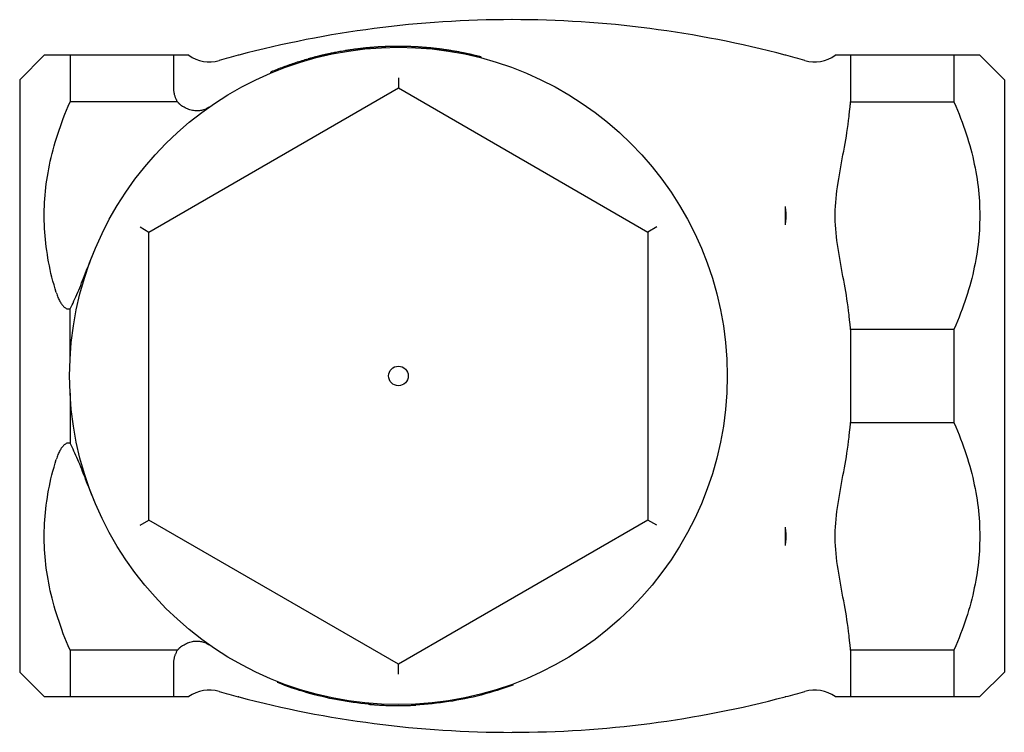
# Model space of a CAD drawing. Header units: millimetres. Extents: x 72 to 4090, y 37 to 443.
# Tile 3 of 4: x 254 to 365, y 363 to 443. Entities that reach past the tile are written whole.
import ezdxf

# ---------------------------------------------------------------- set-up
doc = ezdxf.new("R2010")
doc.units = ezdxf.units.MM
doc.layers.add('DETAIL', color=2, linetype='Continuous')

msp = doc.modelspace()

# ---------------------------------------------------------------- linework, layer by layer
at = {"layer": 'DETAIL'}
for p, q in [((292.55, 439.93), (292.54, 440.03)), ((292.72, 439.95), (292.71, 440.05)), ((294.11, 440.07), (294.1, 440.17)), ((295.1, 440.12), (295.1, 440.22)), ((298.32, 440.1), (298.33, 440.2)), ((299.83, 440), (299.84, 440.1)), ((300.83, 439.9), (300.85, 439.99)), ((254.04, 436.5), (256.79, 439.25)), ((259.69, 439.25), (256.79, 439.25)), ((259.69, 439.25), (259.69, 434.01)), ((271.29, 439.25), (259.69, 439.25)), ((271.29, 439.25), (271.29, 435.65)), ((271.47, 439.25), (271.29, 439.25)), ((273.01, 439.25), (271.47, 439.25)), ((278.64, 439.25), (278.56, 439.25)), ((278.64, 439.25), (278.64, 439.27)), ((286.43, 438.73), (286.4, 438.83)), ((286.67, 438.8), (286.64, 438.9)), ((286.74, 438.82), (286.72, 438.92)), ((287.86, 439.11), (287.84, 439.21)), ((288.18, 439.19), (288.16, 439.29)), ((305.8, 438.96), (305.82, 439.06)), ((339.94, 439.27), (339.94, 439.25)), ((340.01, 439.25), (339.94, 439.25)), ((347.11, 439.25), (345.56, 439.25)), ((347.29, 439.25), (347.11, 439.25)), ((358.89, 439.25), (347.29, 439.25)), ((347.29, 439.25), (347.29, 434.01)), ((361.79, 439.25), (358.89, 439.25)), ((358.89, 439.25), (358.89, 434.01)), ((364.54, 436.5), (361.79, 439.25)), ((254.04, 436.5), (254.04, 370)), ((282.25, 437.38), (282.21, 437.36)), ((282.24, 437.27), (282.21, 437.36)), ((282.29, 437.28), (282.25, 437.38)), ((296.54, 436.73), (296.54, 435.58)), ((364.54, 436.5), (364.54, 370)), ((268.54, 419.41), (296.54, 435.58)), ((296.54, 435.58), (324.54, 419.41)), ((271.76, 434.01), (259.69, 434.01)), ((347.29, 434.01), (358.89, 434.01)), ((339.94, 422.28), (339.94, 420.21)), ((267.54, 419.99), (268.54, 419.41)), ((325.54, 419.99), (324.54, 419.41)), ((268.54, 387.08), (268.54, 419.41)), ((324.54, 419.41), (324.54, 387.08)), ((259.69, 405.17), (259.69, 410.8)), ((358.89, 408.48), (347.29, 408.48)), ((347.29, 408.48), (347.29, 398.01)), ((358.89, 408.48), (358.89, 398.01)), ((259.69, 401.33), (259.69, 395.7)), ((347.29, 398.01), (358.89, 398.01)), ((267.54, 386.5), (268.54, 387.08)), ((296.54, 370.91), (268.54, 387.08)), ((324.54, 387.08), (296.54, 370.91)), ((325.54, 386.5), (324.54, 387.08)), ((339.94, 386.28), (339.94, 384.21)), ((259.69, 372.48), (259.69, 367.25)), ((271.76, 372.48), (259.69, 372.48)), ((358.89, 372.48), (347.29, 372.48)), ((347.29, 372.48), (347.29, 367.25)), ((358.89, 372.48), (358.89, 367.25)), ((271.29, 370.84), (271.29, 367.25)), ((296.54, 369.76), (296.54, 370.91)), ((254.04, 370), (256.79, 367.25)), ((364.54, 370), (361.79, 367.25)), ((283, 368.92), (282.97, 368.83)), ((309.33, 368.64), (309.37, 368.54)), ((256.79, 367.25), (259.69, 367.25)), ((259.69, 367.25), (271.29, 367.25)), ((271.29, 367.25), (271.47, 367.25)), ((271.47, 367.25), (273.01, 367.25)), ((278.56, 367.25), (278.64, 367.25)), ((278.64, 367.23), (278.64, 367.25)), ((339.94, 367.25), (340.01, 367.25)), ((339.94, 367.25), (339.94, 367.23)), ((345.56, 367.25), (347.11, 367.25)), ((347.11, 367.25), (347.29, 367.25)), ((347.29, 367.25), (358.89, 367.25)), ((358.89, 367.25), (361.79, 367.25)), ((293.19, 366.4), (293.2, 366.5)), ((293.32, 366.49), (293.31, 366.39)), ((293.39, 366.48), (293.38, 366.38)), ((298.47, 366.4), (298.48, 366.3)), ((298.48, 366.4), (298.49, 366.3)), ((298.48, 366.3), (298.49, 366.3))]:
    msp.add_line(p, q, dxfattribs=at)
at = {"layer": 'DETAIL', "flags": 128}
for points in [[(292.54, 440.03), (292.49, 440.02), (292.42, 440.02), (292.36, 440.01), (292.29, 440), (292.22, 439.99), (292.15, 439.98), (292.07, 439.98), (291.99, 439.97), (291.9, 439.95), (291.81, 439.94), (291.72, 439.93), (291.62, 439.92), (291.52, 439.9), (291.43, 439.89), (291.33, 439.88), (291.24, 439.86), (291.14, 439.85), (291.05, 439.84), (290.96, 439.82), (290.86, 439.81), (290.77, 439.79), (290.68, 439.78), (290.6, 439.77), (290.51, 439.75)], [(292.71, 440.05), (292.7, 440.05), (292.7, 440.05), (292.69, 440.05), (292.68, 440.04), (292.67, 440.04), (292.67, 440.04), (292.66, 440.04), (292.65, 440.04), (292.65, 440.04), (292.64, 440.04), (292.63, 440.04), (292.63, 440.04), (292.62, 440.04), (292.61, 440.04), (292.6, 440.04), (292.6, 440.04), (292.59, 440.04), (292.58, 440.03), (292.58, 440.03), (292.57, 440.03), (292.56, 440.03), (292.56, 440.03), (292.55, 440.03), (292.54, 440.03)], [(294.1, 440.17), (294.04, 440.16), (293.99, 440.16), (293.93, 440.15), (293.87, 440.15), (293.81, 440.15), (293.75, 440.14), (293.7, 440.14), (293.64, 440.13), (293.58, 440.13), (293.52, 440.12), (293.46, 440.12), (293.41, 440.11), (293.35, 440.11), (293.29, 440.1), (293.23, 440.1), (293.17, 440.09), (293.12, 440.09), (293.06, 440.08), (293, 440.08), (292.94, 440.07), (292.88, 440.07), (292.83, 440.06), (292.77, 440.05), (292.71, 440.05)], [(295.1, 440.22), (295.05, 440.22), (295.01, 440.21), (294.97, 440.21), (294.93, 440.21), (294.89, 440.21), (294.85, 440.21), (294.81, 440.21), (294.76, 440.2), (294.72, 440.2), (294.68, 440.2), (294.64, 440.2), (294.6, 440.2), (294.56, 440.19), (294.52, 440.19), (294.47, 440.19), (294.43, 440.19), (294.39, 440.18), (294.35, 440.18), (294.31, 440.18), (294.27, 440.18), (294.23, 440.17), (294.19, 440.17), (294.14, 440.17), (294.1, 440.17)], [(298.33, 440.2), (298.19, 440.21), (298.06, 440.21), (297.92, 440.22), (297.79, 440.22), (297.65, 440.23), (297.52, 440.23), (297.38, 440.24), (297.25, 440.24), (297.11, 440.24), (296.98, 440.24), (296.85, 440.24), (296.71, 440.25), (296.58, 440.25), (296.44, 440.25), (296.31, 440.25), (296.17, 440.24), (296.04, 440.24), (295.9, 440.24), (295.77, 440.24), (295.63, 440.24), (295.5, 440.23), (295.36, 440.23), (295.23, 440.22), (295.1, 440.22)], [(299.84, 440.1), (299.77, 440.1), (299.71, 440.11), (299.65, 440.12), (299.58, 440.12), (299.52, 440.13), (299.46, 440.13), (299.4, 440.14), (299.33, 440.14), (299.27, 440.14), (299.21, 440.15), (299.14, 440.15), (299.08, 440.16), (299.02, 440.16), (298.96, 440.17), (298.89, 440.17), (298.83, 440.17), (298.77, 440.18), (298.7, 440.18), (298.64, 440.19), (298.58, 440.19), (298.51, 440.19), (298.45, 440.2), (298.39, 440.2), (298.33, 440.2)], [(300.85, 439.99), (300.8, 440), (300.76, 440), (300.72, 440.01), (300.68, 440.01), (300.64, 440.02), (300.59, 440.02), (300.55, 440.03), (300.51, 440.03), (300.47, 440.04), (300.43, 440.04), (300.38, 440.05), (300.34, 440.05), (300.3, 440.05), (300.26, 440.06), (300.21, 440.06), (300.17, 440.07), (300.13, 440.07), (300.09, 440.08), (300.05, 440.08), (300, 440.08), (299.96, 440.09), (299.92, 440.09), (299.88, 440.09), (299.84, 440.1)], [(301.79, 439.87), (301.72, 439.88), (301.65, 439.89), (301.58, 439.9), (301.52, 439.91), (301.46, 439.92), (301.4, 439.93), (301.34, 439.93), (301.29, 439.94), (301.23, 439.95), (301.19, 439.95), (301.14, 439.96), (301.1, 439.96), (301.06, 439.97), (301.02, 439.97), (300.99, 439.98), (300.96, 439.98), (300.93, 439.98), (300.91, 439.99), (300.89, 439.99), (300.87, 439.99), (300.86, 439.99), (300.85, 439.99), (300.85, 439.99), (300.85, 439.99)], [(303.86, 439.51), (303.75, 439.54), (303.63, 439.56), (303.52, 439.58), (303.42, 439.6), (303.31, 439.62), (303.21, 439.64), (303.11, 439.66), (303.02, 439.67), (302.93, 439.69), (302.84, 439.71), (302.75, 439.72), (302.67, 439.73), (302.58, 439.75), (302.5, 439.76), (302.43, 439.77), (302.35, 439.79), (302.27, 439.8), (302.2, 439.81), (302.13, 439.82), (302.06, 439.83), (301.99, 439.84), (301.92, 439.85), (301.86, 439.86), (301.79, 439.87)], [(286.4, 438.83), (286.22, 438.78), (286.05, 438.73), (285.87, 438.68), (285.7, 438.62), (285.52, 438.57), (285.35, 438.51), (285.17, 438.46), (285, 438.4), (284.82, 438.34), (284.65, 438.28), (284.48, 438.22), (284.3, 438.16), (284.13, 438.1), (283.96, 438.04), (283.78, 437.98), (283.61, 437.92), (283.44, 437.85), (283.27, 437.79), (283.1, 437.72), (282.93, 437.65), (282.76, 437.58), (282.59, 437.52), (282.42, 437.45), (282.25, 437.38)], [(286.64, 438.9), (286.64, 438.9), (286.63, 438.89), (286.62, 438.89), (286.61, 438.89), (286.6, 438.89), (286.59, 438.88), (286.58, 438.88), (286.58, 438.88), (286.57, 438.88), (286.56, 438.87), (286.55, 438.87), (286.54, 438.87), (286.53, 438.87), (286.52, 438.86), (286.5, 438.86), (286.49, 438.86), (286.48, 438.85), (286.47, 438.85), (286.46, 438.85), (286.45, 438.84), (286.44, 438.84), (286.42, 438.84), (286.41, 438.83), (286.4, 438.83)], [(286.72, 438.92), (286.72, 438.92), (286.71, 438.92), (286.71, 438.92), (286.71, 438.92), (286.7, 438.92), (286.7, 438.91), (286.7, 438.91), (286.69, 438.91), (286.69, 438.91), (286.69, 438.91), (286.68, 438.91), (286.68, 438.91), (286.68, 438.91), (286.67, 438.91), (286.67, 438.91), (286.67, 438.91), (286.66, 438.9), (286.66, 438.9), (286.66, 438.9), (286.66, 438.9), (286.65, 438.9), (286.65, 438.9), (286.65, 438.9), (286.64, 438.9)], [(287.84, 439.21), (287.79, 439.2), (287.74, 439.19), (287.7, 439.17), (287.65, 439.16), (287.6, 439.15), (287.56, 439.14), (287.51, 439.13), (287.46, 439.12), (287.42, 439.1), (287.37, 439.09), (287.32, 439.08), (287.28, 439.07), (287.23, 439.06), (287.18, 439.04), (287.14, 439.03), (287.09, 439.02), (287.04, 439.01), (287, 439), (286.95, 438.98), (286.9, 438.97), (286.86, 438.96), (286.81, 438.94), (286.76, 438.93), (286.72, 438.92)], [(288.16, 439.29), (288.15, 439.28), (288.13, 439.28), (288.12, 439.28), (288.11, 439.27), (288.09, 439.27), (288.08, 439.27), (288.07, 439.26), (288.05, 439.26), (288.04, 439.26), (288.03, 439.25), (288.01, 439.25), (288, 439.25), (287.99, 439.24), (287.97, 439.24), (287.96, 439.24), (287.95, 439.23), (287.93, 439.23), (287.92, 439.23), (287.91, 439.23), (287.89, 439.22), (287.88, 439.22), (287.87, 439.22), (287.85, 439.21), (287.84, 439.21)], [(290.51, 439.75), (290.33, 439.72), (290.15, 439.69), (289.98, 439.66), (289.82, 439.63), (289.67, 439.6), (289.52, 439.57), (289.38, 439.55), (289.25, 439.52), (289.12, 439.5), (289, 439.47), (288.89, 439.45), (288.78, 439.42), (288.68, 439.4), (288.59, 439.38), (288.51, 439.36), (288.44, 439.35), (288.37, 439.33), (288.32, 439.32), (288.27, 439.31), (288.23, 439.3), (288.2, 439.29), (288.18, 439.29), (288.17, 439.29), (288.16, 439.29)], [(305.82, 439.06), (305.74, 439.08), (305.66, 439.1), (305.58, 439.12), (305.5, 439.14), (305.42, 439.16), (305.34, 439.18), (305.25, 439.2), (305.17, 439.22), (305.09, 439.24), (305.01, 439.26), (304.93, 439.28), (304.85, 439.3), (304.76, 439.32), (304.68, 439.34), (304.6, 439.36), (304.52, 439.37), (304.44, 439.39), (304.35, 439.41), (304.27, 439.43), (304.19, 439.45), (304.11, 439.46), (304.03, 439.48), (303.94, 439.5), (303.86, 439.51)], [(271.29, 435.65), (271.29, 435.57), (271.29, 435.5), (271.29, 435.42), (271.3, 435.34), (271.31, 435.27), (271.32, 435.19), (271.33, 435.12), (271.34, 435.05), (271.36, 434.98), (271.37, 434.9), (271.39, 434.83), (271.41, 434.76), (271.43, 434.7), (271.45, 434.63), (271.47, 434.56), (271.5, 434.5), (271.53, 434.43), (271.56, 434.37), (271.59, 434.3), (271.62, 434.24), (271.65, 434.18), (271.69, 434.12), (271.72, 434.07), (271.76, 434.01)], [(258.14, 412.61), (258.01, 413.04), (257.89, 413.48), (257.77, 413.91), (257.66, 414.34), (257.55, 414.77), (257.46, 415.2), (257.37, 415.63), (257.28, 416.05), (257.21, 416.47), (257.14, 416.9), (257.07, 417.32), (257.01, 417.74), (256.96, 418.15), (256.92, 418.57), (256.88, 418.99), (256.85, 419.4), (256.82, 419.82), (256.81, 420.24), (256.79, 420.65), (256.79, 421.07), (256.79, 421.48), (256.79, 421.9), (256.81, 422.31), (256.83, 422.73), (256.85, 423.14), (256.89, 423.56), (256.92, 423.98), (256.97, 424.39), (257.02, 424.81), (257.08, 425.23), (257.14, 425.65), (257.22, 426.07), (257.29, 426.5), (257.38, 426.92), (257.47, 427.35), (257.57, 427.78), (257.67, 428.21), (257.78, 428.64), (257.9, 429.07), (258.03, 429.51), (258.16, 429.94), (258.3, 430.38), (258.45, 430.83), (258.6, 431.27), (258.76, 431.72), (258.93, 432.17), (259.11, 432.63), (259.29, 433.08), (259.49, 433.54), (259.69, 434.01)], [(271.76, 434.01), (271.78, 433.98), (271.8, 433.96), (271.82, 433.94), (271.85, 433.91), (271.87, 433.89), (271.89, 433.86), (271.91, 433.84), (271.94, 433.82), (271.96, 433.79), (271.99, 433.77), (272.01, 433.75), (272.03, 433.73), (272.06, 433.71), (272.09, 433.68), (272.11, 433.66), (272.14, 433.64), (272.16, 433.62), (272.19, 433.6), (272.22, 433.58), (272.24, 433.56), (272.27, 433.54), (272.3, 433.52), (272.33, 433.5), (272.36, 433.49)], [(275.33, 433.44), (275.23, 433.37), (275.12, 433.31), (275.02, 433.26), (274.91, 433.21), (274.8, 433.16), (274.68, 433.12), (274.56, 433.09), (274.44, 433.06), (274.32, 433.04), (274.2, 433.02), (274.07, 433.01), (273.94, 433.01), (273.81, 433.01), (273.68, 433.02), (273.55, 433.04), (273.42, 433.06), (273.28, 433.09), (273.15, 433.12), (273.01, 433.17), (272.88, 433.22), (272.75, 433.27), (272.62, 433.34), (272.49, 433.41), (272.36, 433.49)], [(347.11, 432.38), (347.11, 432.44), (347.12, 432.51), (347.13, 432.58), (347.13, 432.65), (347.14, 432.71), (347.15, 432.78), (347.16, 432.85), (347.16, 432.92), (347.17, 432.99), (347.18, 433.05), (347.19, 433.12), (347.19, 433.19), (347.2, 433.26), (347.21, 433.33), (347.22, 433.39), (347.22, 433.46), (347.23, 433.53), (347.24, 433.6), (347.25, 433.67), (347.26, 433.74), (347.26, 433.8), (347.27, 433.87), (347.28, 433.94), (347.29, 434.01)], [(358.89, 434.01), (359.08, 433.55), (359.27, 433.1), (359.46, 432.65), (359.63, 432.2), (359.8, 431.75), (359.96, 431.31), (360.11, 430.87), (360.26, 430.43), (360.39, 430), (360.53, 429.57), (360.65, 429.14), (360.77, 428.71), (360.88, 428.29), (360.99, 427.86), (361.08, 427.44), (361.17, 427.02), (361.26, 426.6), (361.34, 426.18), (361.41, 425.77), (361.48, 425.35), (361.54, 424.94), (361.59, 424.53), (361.63, 424.11), (361.68, 423.7), (361.71, 423.29), (361.74, 422.88), (361.76, 422.47), (361.77, 422.06), (361.78, 421.66), (361.79, 421.25), (361.78, 420.84), (361.77, 420.43), (361.76, 420.02), (361.74, 419.61), (361.71, 419.2), (361.68, 418.79), (361.63, 418.38), (361.59, 417.97), (361.54, 417.55), (361.48, 417.14), (361.41, 416.72), (361.34, 416.31), (361.26, 415.89), (361.17, 415.47), (361.08, 415.05), (360.99, 414.63), (360.88, 414.21), (360.77, 413.78), (360.65, 413.35), (360.53, 412.92), (360.39, 412.49), (360.26, 412.06), (360.11, 411.62), (359.96, 411.18), (359.8, 410.74), (359.63, 410.29), (359.46, 409.85), (359.27, 409.39), (359.08, 408.94), (358.89, 408.48)], [(347.11, 410.12), (347.06, 410.57), (347, 411.02), (346.94, 411.46), (346.88, 411.89), (346.81, 412.31), (346.74, 412.72), (346.67, 413.14), (346.59, 413.56), (346.51, 413.99), (346.43, 414.43), (346.35, 414.87), (346.27, 415.31), (346.19, 415.76), (346.11, 416.2), (346.03, 416.65), (345.95, 417.1), (345.88, 417.55), (345.81, 417.99), (345.75, 418.44), (345.7, 418.88), (345.65, 419.32), (345.62, 419.76), (345.59, 420.19), (345.57, 420.62), (345.56, 421.04), (345.56, 421.45), (345.57, 421.87), (345.59, 422.3), (345.62, 422.73), (345.65, 423.17), (345.7, 423.61), (345.75, 424.05), (345.81, 424.5), (345.88, 424.95), (345.95, 425.39), (346.03, 425.84), (346.11, 426.29), (346.19, 426.74), (346.27, 427.18), (346.35, 427.62), (346.43, 428.06), (346.51, 428.5), (346.59, 428.93), (346.67, 429.35), (346.74, 429.77), (346.81, 430.18), (346.88, 430.6), (346.94, 431.04), (347, 431.48), (347.06, 431.92), (347.11, 432.38)], [(339.94, 422.28), (339.95, 422.19), (339.96, 422.1), (339.97, 422.02), (339.98, 421.93), (339.99, 421.84), (339.99, 421.76), (340, 421.67), (340, 421.58), (340.01, 421.5), (340.01, 421.41), (340.01, 421.33), (340.01, 421.25), (340.01, 421.16), (340.01, 421.08), (340.01, 420.99), (340, 420.91), (340, 420.82), (339.99, 420.74), (339.99, 420.65), (339.98, 420.56), (339.97, 420.48), (339.96, 420.39), (339.95, 420.3), (339.94, 420.21)], [(259.69, 410.8), (259.8, 411.01), (259.91, 411.22), (260.02, 411.44), (260.13, 411.67), (260.23, 411.9), (260.34, 412.14), (260.45, 412.39), (260.56, 412.64), (260.66, 412.89), (260.77, 413.15), (260.88, 413.42), (260.99, 413.69), (261.1, 413.96), (261.21, 414.24), (261.32, 414.53), (261.43, 414.81), (261.55, 415.11), (261.66, 415.4), (261.78, 415.7), (261.9, 416), (262.02, 416.31), (262.14, 416.62), (262.27, 416.93), (262.4, 417.25)], [(258.14, 412.61), (258.19, 412.46), (258.24, 412.33), (258.28, 412.2), (258.33, 412.07), (258.39, 411.95), (258.44, 411.84), (258.49, 411.73), (258.55, 411.62), (258.6, 411.52), (258.66, 411.43), (258.72, 411.35), (258.77, 411.26), (258.83, 411.19), (258.9, 411.11), (258.97, 411.05), (259.04, 410.98), (259.11, 410.93), (259.18, 410.88), (259.26, 410.84), (259.34, 410.8), (259.43, 410.78), (259.51, 410.78), (259.6, 410.78), (259.69, 410.8)], [(347.29, 408.48), (347.28, 408.55), (347.27, 408.62), (347.26, 408.69), (347.26, 408.76), (347.25, 408.83), (347.24, 408.89), (347.23, 408.96), (347.22, 409.03), (347.22, 409.1), (347.21, 409.17), (347.2, 409.24), (347.19, 409.3), (347.19, 409.37), (347.18, 409.44), (347.17, 409.51), (347.16, 409.58), (347.16, 409.64), (347.15, 409.71), (347.14, 409.78), (347.13, 409.85), (347.13, 409.91), (347.12, 409.98), (347.11, 410.05), (347.11, 410.12)], [(347.11, 396.38), (347.11, 396.44), (347.12, 396.51), (347.13, 396.58), (347.13, 396.65), (347.14, 396.71), (347.15, 396.78), (347.16, 396.85), (347.16, 396.92), (347.17, 396.99), (347.18, 397.05), (347.19, 397.12), (347.19, 397.19), (347.2, 397.26), (347.21, 397.33), (347.22, 397.39), (347.22, 397.46), (347.23, 397.53), (347.24, 397.6), (347.25, 397.67), (347.26, 397.74), (347.26, 397.8), (347.27, 397.87), (347.28, 397.94), (347.29, 398.01)], [(358.89, 398.01), (359.08, 397.55), (359.27, 397.1), (359.46, 396.65), (359.63, 396.2), (359.8, 395.75), (359.96, 395.31), (360.11, 394.87), (360.26, 394.43), (360.39, 394), (360.53, 393.57), (360.65, 393.14), (360.77, 392.71), (360.88, 392.29), (360.99, 391.86), (361.08, 391.44), (361.17, 391.02), (361.26, 390.6), (361.34, 390.18), (361.41, 389.77), (361.48, 389.35), (361.54, 388.94), (361.59, 388.53), (361.63, 388.11), (361.68, 387.7), (361.71, 387.29), (361.74, 386.88), (361.76, 386.47), (361.77, 386.06), (361.78, 385.66), (361.79, 385.25), (361.78, 384.84), (361.77, 384.43), (361.76, 384.02), (361.74, 383.61), (361.71, 383.2), (361.68, 382.79), (361.63, 382.38), (361.59, 381.97), (361.54, 381.55), (361.48, 381.14), (361.41, 380.72), (361.34, 380.31), (361.26, 379.89), (361.17, 379.47), (361.08, 379.05), (360.99, 378.63), (360.88, 378.21), (360.77, 377.78), (360.65, 377.35), (360.53, 376.92), (360.39, 376.49), (360.26, 376.06), (360.11, 375.62), (359.96, 375.18), (359.8, 374.74), (359.63, 374.29), (359.46, 373.85), (359.27, 373.39), (359.08, 372.94), (358.89, 372.48)], [(259.69, 395.7), (259.6, 395.71), (259.51, 395.72), (259.43, 395.71), (259.34, 395.69), (259.26, 395.66), (259.18, 395.61), (259.11, 395.57), (259.03, 395.51), (258.96, 395.44), (258.9, 395.38), (258.83, 395.3), (258.77, 395.22), (258.71, 395.14), (258.66, 395.06), (258.6, 394.96), (258.54, 394.87), (258.49, 394.76), (258.44, 394.65), (258.38, 394.54), (258.33, 394.42), (258.28, 394.29), (258.24, 394.16), (258.19, 394.03), (258.14, 393.89)], [(262.4, 389.25), (262.27, 389.56), (262.14, 389.87), (262.02, 390.18), (261.9, 390.48), (261.78, 390.78), (261.66, 391.08), (261.55, 391.38), (261.44, 391.67), (261.33, 391.95), (261.21, 392.24), (261.1, 392.52), (261, 392.79), (260.89, 393.06), (260.78, 393.33), (260.67, 393.59), (260.56, 393.84), (260.46, 394.09), (260.35, 394.34), (260.24, 394.58), (260.13, 394.81), (260.02, 395.04), (259.91, 395.27), (259.8, 395.48), (259.69, 395.7)], [(347.11, 374.12), (347.06, 374.57), (347, 375.02), (346.94, 375.46), (346.88, 375.89), (346.81, 376.31), (346.74, 376.72), (346.67, 377.14), (346.59, 377.56), (346.51, 377.99), (346.43, 378.43), (346.35, 378.87), (346.27, 379.31), (346.19, 379.76), (346.11, 380.2), (346.03, 380.65), (345.95, 381.1), (345.88, 381.55), (345.81, 381.99), (345.75, 382.44), (345.7, 382.88), (345.65, 383.32), (345.62, 383.76), (345.59, 384.19), (345.57, 384.62), (345.56, 385.04), (345.56, 385.45), (345.57, 385.87), (345.59, 386.3), (345.62, 386.73), (345.65, 387.17), (345.7, 387.61), (345.75, 388.05), (345.81, 388.5), (345.88, 388.95), (345.95, 389.39), (346.03, 389.84), (346.11, 390.29), (346.19, 390.74), (346.27, 391.18), (346.35, 391.62), (346.43, 392.06), (346.51, 392.5), (346.59, 392.93), (346.67, 393.35), (346.74, 393.77), (346.81, 394.18), (346.88, 394.6), (346.94, 395.04), (347, 395.48), (347.06, 395.92), (347.11, 396.38)], [(259.69, 372.48), (259.49, 372.95), (259.29, 373.41), (259.11, 373.87), (258.93, 374.32), (258.76, 374.77), (258.6, 375.22), (258.45, 375.67), (258.3, 376.11), (258.16, 376.55), (258.03, 376.99), (257.9, 377.42), (257.78, 377.86), (257.67, 378.29), (257.57, 378.72), (257.47, 379.14), (257.38, 379.57), (257.29, 379.99), (257.22, 380.42), (257.14, 380.84), (257.08, 381.26), (257.02, 381.68), (256.97, 382.1), (256.92, 382.52), (256.89, 382.93), (256.85, 383.35), (256.83, 383.77), (256.81, 384.18), (256.79, 384.6), (256.79, 385.01), (256.79, 385.43), (256.79, 385.84), (256.81, 386.26), (256.82, 386.67), (256.85, 387.09), (256.88, 387.5), (256.92, 387.92), (256.96, 388.34), (257.01, 388.76), (257.07, 389.18), (257.14, 389.6), (257.21, 390.02), (257.28, 390.44), (257.37, 390.87), (257.46, 391.29), (257.55, 391.72), (257.66, 392.15), (257.77, 392.58), (257.89, 393.01), (258.01, 393.45), (258.14, 393.89)], [(339.94, 386.28), (339.95, 386.19), (339.96, 386.1), (339.97, 386.02), (339.98, 385.93), (339.99, 385.84), (339.99, 385.76), (340, 385.67), (340, 385.58), (340.01, 385.5), (340.01, 385.41), (340.01, 385.33), (340.01, 385.25), (340.01, 385.16), (340.01, 385.08), (340.01, 384.99), (340, 384.91), (340, 384.82), (339.99, 384.74), (339.99, 384.65), (339.98, 384.56), (339.97, 384.48), (339.96, 384.39), (339.95, 384.3), (339.94, 384.21)], [(347.29, 372.48), (347.28, 372.55), (347.27, 372.62), (347.26, 372.69), (347.26, 372.76), (347.25, 372.83), (347.24, 372.89), (347.23, 372.96), (347.22, 373.03), (347.22, 373.1), (347.21, 373.17), (347.2, 373.24), (347.19, 373.3), (347.19, 373.37), (347.18, 373.44), (347.17, 373.51), (347.16, 373.58), (347.16, 373.64), (347.15, 373.71), (347.14, 373.78), (347.13, 373.85), (347.13, 373.91), (347.12, 373.98), (347.11, 374.05), (347.11, 374.12)], [(271.76, 372.48), (271.72, 372.42), (271.68, 372.36), (271.64, 372.3), (271.61, 372.23), (271.58, 372.17), (271.55, 372.1), (271.52, 372.03), (271.49, 371.97), (271.46, 371.89), (271.44, 371.82), (271.42, 371.75), (271.39, 371.68), (271.38, 371.61), (271.36, 371.54), (271.35, 371.47), (271.33, 371.4), (271.32, 371.33), (271.31, 371.26), (271.3, 371.19), (271.3, 371.12), (271.29, 371.05), (271.29, 370.98), (271.29, 370.91), (271.29, 370.84)], [(272.36, 373.01), (272.33, 372.99), (272.3, 372.97), (272.27, 372.95), (272.25, 372.93), (272.22, 372.91), (272.19, 372.89), (272.16, 372.87), (272.14, 372.85), (272.11, 372.83), (272.09, 372.81), (272.06, 372.79), (272.04, 372.77), (272.01, 372.74), (271.99, 372.72), (271.96, 372.7), (271.94, 372.68), (271.91, 372.65), (271.89, 372.63), (271.87, 372.6), (271.85, 372.58), (271.82, 372.56), (271.8, 372.53), (271.78, 372.51), (271.76, 372.48)], [(272.36, 373.01), (272.49, 373.08), (272.62, 373.16), (272.75, 373.22), (272.88, 373.28), (273.01, 373.33), (273.15, 373.37), (273.28, 373.4), (273.42, 373.43), (273.55, 373.46), (273.68, 373.47), (273.81, 373.48), (273.94, 373.48), (274.07, 373.48), (274.2, 373.47), (274.32, 373.45), (274.44, 373.43), (274.56, 373.4), (274.68, 373.37), (274.8, 373.33), (274.91, 373.28), (275.02, 373.23), (275.12, 373.18), (275.23, 373.12), (275.33, 373.05)], [(293.19, 366.4), (292.76, 366.44), (292.32, 366.49), (291.88, 366.54), (291.45, 366.6), (291.01, 366.66), (290.58, 366.73), (290.14, 366.8), (289.71, 366.88), (289.28, 366.96), (288.85, 367.05), (288.42, 367.15), (287.99, 367.25), (287.57, 367.35), (287.14, 367.46), (286.72, 367.57), (286.29, 367.69), (285.87, 367.82), (285.45, 367.95), (285.03, 368.08), (284.62, 368.22), (284.2, 368.36), (283.79, 368.51), (283.38, 368.67), (282.97, 368.83)], [(309.37, 368.54), (308.93, 368.38), (308.49, 368.23), (308.05, 368.08), (307.61, 367.94), (307.16, 367.81), (306.72, 367.68), (306.27, 367.55), (305.82, 367.43), (305.37, 367.32), (304.92, 367.21), (304.47, 367.11), (304.01, 367.01), (303.56, 366.92), (303.1, 366.84), (302.64, 366.76), (302.18, 366.69), (301.72, 366.62), (301.26, 366.56), (300.8, 366.5), (300.34, 366.45), (299.88, 366.41), (299.42, 366.37), (298.95, 366.33), (298.49, 366.31)], [(293.19, 366.4), (293.19, 366.4), (293.19, 366.4), (293.19, 366.4), (293.2, 366.4), (293.2, 366.4), (293.2, 366.4), (293.2, 366.4), (293.21, 366.4), (293.21, 366.4), (293.21, 366.4), (293.22, 366.4), (293.22, 366.39), (293.23, 366.39), (293.23, 366.39), (293.24, 366.39), (293.24, 366.39), (293.25, 366.39), (293.26, 366.39), (293.27, 366.39), (293.27, 366.39), (293.28, 366.39), (293.29, 366.39), (293.3, 366.39), (293.31, 366.39)], [(293.31, 366.39), (293.31, 366.39), (293.31, 366.39), (293.32, 366.39), (293.32, 366.39), (293.32, 366.39), (293.33, 366.39), (293.33, 366.39), (293.33, 366.39), (293.33, 366.39), (293.34, 366.38), (293.34, 366.38), (293.34, 366.38), (293.34, 366.38), (293.35, 366.38), (293.35, 366.38), (293.35, 366.38), (293.36, 366.38), (293.36, 366.38), (293.36, 366.38), (293.36, 366.38), (293.37, 366.38), (293.37, 366.38), (293.37, 366.38), (293.38, 366.38)], [(293.38, 366.38), (293.4, 366.38), (293.43, 366.38), (293.46, 366.37), (293.51, 366.37), (293.56, 366.37), (293.62, 366.36), (293.69, 366.36), (293.77, 366.35), (293.85, 366.34), (293.95, 366.34), (294.05, 366.33), (294.16, 366.32), (294.27, 366.32), (294.4, 366.31), (294.52, 366.3), (294.66, 366.29), (294.8, 366.29), (294.95, 366.28), (295.11, 366.27), (295.27, 366.27), (295.43, 366.26), (295.61, 366.26), (295.79, 366.25), (295.98, 366.25)], [(295.98, 366.25), (296.17, 366.25), (296.35, 366.25), (296.53, 366.25), (296.69, 366.25), (296.86, 366.25), (297.01, 366.25), (297.16, 366.25), (297.3, 366.25), (297.44, 366.26), (297.57, 366.26), (297.69, 366.26), (297.81, 366.27), (297.91, 366.27), (298.01, 366.28), (298.1, 366.28), (298.18, 366.28), (298.25, 366.29), (298.31, 366.29), (298.36, 366.29), (298.4, 366.29), (298.44, 366.29), (298.46, 366.3), (298.47, 366.3), (298.48, 366.3)]]:
    msp.add_lwpolyline(points, dxfattribs=at)
at = {"layer": 'DETAIL'}
for radius in [36.9, 1.1]:
    msp.add_circle((296.54, 403.25), radius, dxfattribs=at)
for centre, radius, start, end in [((309.29, 323.21), 120.04, 90.0026, 104.7961), ((309.29, 323.25), 120, 75.2017, 90), ((275.33, 442.51), 4, 234.5957, 285.8926), ((309.29, 323.21), 120.04, 104.8327, 105.89), ((309.29, 323.25), 120, 74.1074, 75.1649), ((343.24, 442.51), 4, 254.1074, 305.4044), ((275.33, 363.99), 4, 74.1074, 125.4043), ((343.24, 363.99), 4, 54.5956, 105.8926), ((309.29, 483.28), 120.04, 254.11, 255.1673), ((309.29, 483.28), 120.04, 255.2039, 269.9974), ((309.29, 483.25), 120, 270, 284.7983), ((309.29, 483.25), 120, 284.8351, 285.8926)]:
    msp.add_arc(centre, radius, start, end, dxfattribs=at)

doc.saveas('drawing.dxf')
